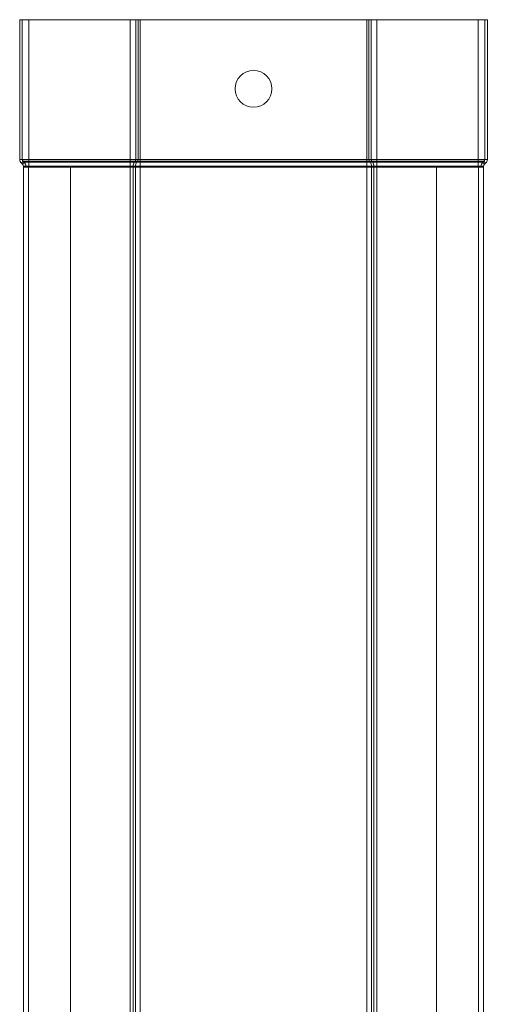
# Model space of a CAD drawing. Header units: millimetres. Extents: x 344 to 1077, y -1272 to 1089.
# Tile 14 of 14: x 966 to 1068, y 875 to 1089. Entities that reach past the tile are written whole.
import ezdxf

# ---------------------------------------------------------------- set-up
doc = ezdxf.new("R2010")
doc.units = ezdxf.units.MM
doc.linetypes.add('K5LT32768', pattern=[0])

msp = doc.modelspace()

# ---------------------------------------------------------------- linework, layer by layer
at = {"color": 7, "linetype": 'K5LT32768', "lineweight": 15}
for p, q in [((966.93, 1089.15), (966.38, 1089.15)), ((966.38, 1058.81), (966.38, 1089.15)), ((966.93, 1058.81), (966.93, 1089.15)), ((968.38, 1089.15), (966.93, 1089.15)), ((968.38, 1058.81), (968.38, 1089.15)), ((990.37, 1089.15), (968.38, 1089.15)), ((990.37, 1058.81), (990.37, 1089.15)), ((991.58, 1089.15), (990.37, 1089.15)), ((991.58, 1058.81), (991.58, 1089.15)), ((992.09, 1089.15), (991.58, 1089.15)), ((992.09, 1058.81), (992.09, 1089.15)), ((992.55, 1089.15), (992.09, 1089.15)), ((992.55, 1058.81), (992.55, 1089.15)), ((1041.8, 1089.15), (992.55, 1089.15)), ((1041.8, 1058.81), (1041.8, 1089.15)), ((1042.26, 1089.15), (1041.8, 1089.15)), ((1042.26, 1058.81), (1042.26, 1089.15)), ((1042.77, 1089.15), (1042.26, 1089.15)), ((1042.77, 1058.81), (1042.77, 1089.15)), ((1043.98, 1089.15), (1042.77, 1089.15)), ((1043.98, 1058.81), (1043.98, 1089.15)), ((1065.98, 1089.15), (1043.98, 1089.15)), ((1065.98, 1058.81), (1065.98, 1089.15)), ((1067.43, 1089.15), (1065.98, 1089.15)), ((1067.43, 1058.81), (1067.43, 1089.15)), ((1067.43, 1089.15), (1067.98, 1089.15)), ((1067.98, 1058.81), (1067.98, 1089.15)), ((966.93, 1058.81), (966.38, 1058.81)), ((968.38, 1058.81), (966.93, 1058.81)), ((968.38, 1058.4), (968.38, 1058.81)), ((990.37, 1058.81), (968.38, 1058.81)), ((990.37, 1058.4), (990.37, 1058.81)), ((991.58, 1058.81), (990.37, 1058.81)), ((992.09, 1058.81), (991.58, 1058.81)), ((992.55, 1058.81), (992.09, 1058.81)), ((992.55, 1058.4), (992.55, 1058.81)), ((1041.8, 1058.81), (992.55, 1058.81)), ((1041.8, 1058.4), (1041.8, 1058.81)), ((1042.26, 1058.81), (1041.8, 1058.81)), ((1042.77, 1058.81), (1042.26, 1058.81)), ((1043.98, 1058.81), (1042.77, 1058.81)), ((1043.98, 1058.4), (1043.98, 1058.81)), ((1065.98, 1058.81), (1043.98, 1058.81)), ((1067.43, 1058.81), (1065.98, 1058.81)), ((1065.98, 1058.4), (1065.98, 1058.81)), ((1067.43, 1058.81), (1067.98, 1058.81)), ((967.11, 1058.4), (966.74, 1057.99)), ((966.99, 1057.76), (966.74, 1057.99)), ((967.36, 1058.17), (966.99, 1057.76)), ((967.36, 1058.17), (967.11, 1058.4)), ((968.38, 1058.4), (967.11, 1058.4)), ((967.73, 1057.35), (967.18, 1057.35)), ((967.18, 1057.15), (967.18, 1057.35)), ((967.18, 1057.15), (967.18, 789.15)), ((967.18, 1057.15), (968.3, 1057.15)), ((968.38, 1058.17), (967.36, 1058.17)), ((967.73, 1057.15), (967.73, 1057.35)), ((968.38, 1057.35), (967.73, 1057.35)), ((968.3, 1057.15), (968.3, 789.15)), ((968.3, 1057.15), (977.4, 1057.15)), ((968.38, 1058.17), (968.38, 1058.4)), ((990.37, 1058.4), (968.38, 1058.4)), ((968.38, 1057.35), (968.38, 1058.17)), ((990.37, 1058.17), (968.38, 1058.17)), ((968.38, 1057.15), (968.38, 1057.35)), ((990.37, 1057.35), (968.38, 1057.35)), ((977.4, 789.15), (977.4, 1057.15)), ((990.37, 1057.15), (977.4, 1057.15)), ((990.37, 1058.17), (990.37, 1058.4)), ((991.45, 1058.4), (990.37, 1058.4)), ((990.37, 1057.35), (990.37, 1058.17)), ((991.27, 1058.17), (990.37, 1058.17)), ((990.37, 1057.15), (990.37, 1057.35)), ((991.01, 1057.35), (990.37, 1057.35)), ((991.01, 1057.15), (990.37, 1057.15)), ((990.37, 1057.15), (990.37, 789.15)), ((991.52, 1057.35), (991.01, 1057.35)), ((991.01, 1057.15), (991.01, 1057.35)), ((991.52, 1057.15), (991.01, 1057.15)), ((991.01, 1057.15), (991.01, 789.15)), ((991.27, 1058.17), (991.45, 1058.4)), ((991.78, 1058.17), (991.27, 1058.17)), ((991.96, 1058.4), (991.45, 1058.4)), ((991.52, 1057.15), (991.52, 1057.35)), ((992.55, 1057.35), (991.52, 1057.35)), ((992.55, 1057.15), (991.52, 1057.15)), ((991.52, 1057.15), (991.52, 789.15)), ((991.78, 1058.17), (991.96, 1058.4)), ((992.55, 1058.17), (991.78, 1058.17)), ((992.55, 1058.4), (991.96, 1058.4)), ((992.55, 1058.17), (992.55, 1058.4)), ((1041.8, 1058.4), (992.55, 1058.4)), ((992.55, 1057.35), (992.55, 1058.17)), ((1041.8, 1058.17), (992.55, 1058.17)), ((992.55, 1057.15), (992.55, 1057.35)), ((1041.8, 1057.35), (992.55, 1057.35)), ((992.55, 1057.15), (992.55, 789.15)), ((1041.8, 1057.15), (992.55, 1057.15)), ((1041.8, 1058.17), (1041.8, 1058.4)), ((1042.39, 1058.4), (1041.8, 1058.4)), ((1041.8, 1057.35), (1041.8, 1058.17)), ((1042.57, 1058.17), (1041.8, 1058.17)), ((1041.8, 1057.15), (1041.8, 1057.35)), ((1042.83, 1057.35), (1041.8, 1057.35)), ((1041.8, 1057.15), (1041.8, 789.15)), ((1042.83, 1057.15), (1041.8, 1057.15)), ((1042.57, 1058.17), (1042.39, 1058.4)), ((1042.9, 1058.4), (1042.39, 1058.4)), ((1043.08, 1058.17), (1042.57, 1058.17)), ((1042.83, 1057.15), (1042.83, 1057.35)), ((1043.34, 1057.35), (1042.83, 1057.35)), ((1042.83, 1057.15), (1042.83, 789.15)), ((1043.34, 1057.15), (1042.83, 1057.15)), ((1043.08, 1058.17), (1042.9, 1058.4)), ((1043.98, 1058.4), (1042.9, 1058.4)), ((1043.98, 1058.17), (1043.08, 1058.17)), ((1043.34, 1057.15), (1043.34, 1057.35)), ((1043.98, 1057.35), (1043.34, 1057.35)), ((1043.34, 1057.15), (1043.34, 789.15)), ((1043.98, 1057.15), (1043.34, 1057.15)), ((1043.98, 1058.17), (1043.98, 1058.4)), ((1065.98, 1058.4), (1043.98, 1058.4)), ((1043.98, 1057.35), (1043.98, 1058.17)), ((1065.98, 1058.17), (1043.98, 1058.17)), ((1043.98, 1057.15), (1043.98, 1057.35)), ((1065.98, 1057.35), (1043.98, 1057.35)), ((1043.98, 1057.15), (1043.98, 789.15)), ((1056.95, 1057.15), (1043.98, 1057.15)), ((1056.95, 1057.15), (1056.95, 789.15)), ((1056.95, 1057.15), (1066.05, 1057.15)), ((1065.98, 1058.17), (1065.98, 1058.4)), ((1067.24, 1058.4), (1065.98, 1058.4)), ((1065.98, 1057.35), (1065.98, 1058.17)), ((1066.99, 1058.17), (1065.98, 1058.17)), ((1065.98, 1057.15), (1065.98, 1057.35)), ((1066.63, 1057.35), (1065.98, 1057.35)), ((1066.05, 789.15), (1066.05, 1057.15)), ((1066.05, 1057.15), (1067.18, 1057.15)), ((1066.63, 1057.15), (1066.63, 1057.35)), ((1066.63, 1057.35), (1067.18, 1057.35)), ((1066.99, 1058.17), (1067.24, 1058.4)), ((1066.99, 1058.17), (1067.36, 1057.76)), ((1067.18, 1057.15), (1067.18, 1057.35)), ((1067.18, 1057.15), (1067.18, 789.15)), ((1067.24, 1058.4), (1067.61, 1057.99)), ((1067.36, 1057.76), (1067.61, 1057.99))]:
    msp.add_line(p, q, dxfattribs=at)
msp.add_circle((1017.18, 1074.15), 4, dxfattribs=at)
for centre, radius, start, end in [((967.48, 1058.81), 1.1, 180, 228.1897), ((967.48, 1058.81), 0.55, 180, 228.1897), ((990.91, 1058.79), 0.668, 323.6719, 1.2315), ((991.42, 1058.79), 0.668, 323.6752, 1.232), ((1042.93, 1058.79), 0.668, 178.7685, 216.3281), ((1043.44, 1058.79), 0.668, 178.7685, 216.3281), ((1066.88, 1058.81), 0.55, 311.8103, 0), ((1066.88, 1058.81), 1.1, 311.8103, 0), ((966.63, 1057.35), 0.55, 0, 48.1897), ((966.63, 1057.35), 1.1, 0, 48.1897), ((992.35, 1057.38), 1.34, 143.6667, 181.2355), ((992.86, 1057.38), 1.34, 143.668, 181.2361), ((1041.49, 1057.38), 1.34, 358.7659, 36.3319), ((1042, 1057.38), 1.34, 358.7639, 36.332), ((1067.73, 1057.35), 1.1, 131.8103, 180), ((1067.73, 1057.35), 0.55, 131.8103, 180)]:
    msp.add_arc(centre, radius, start, end, dxfattribs=at)

doc.saveas('drawing.dxf')
